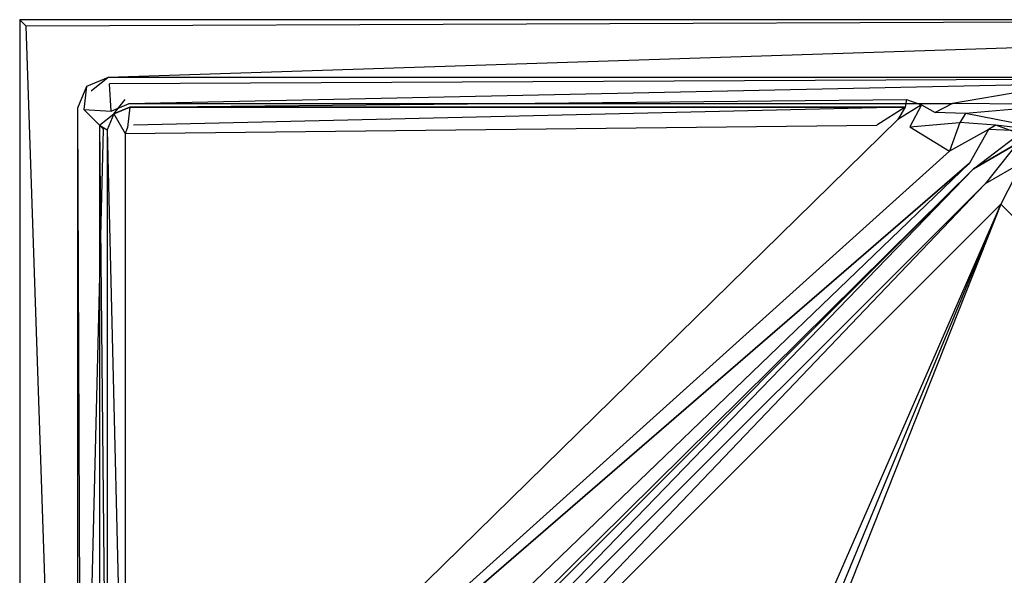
# Model space of a CAD drawing. Extents: x 0 to 1.3, y -1.3 to 0.
# Tile 3 of 5: x 0 to 0.77, y -0.43 to 0. Entities that reach past the tile are written whole.
import ezdxf

# ---------------------------------------------------------------- set-up
doc = ezdxf.new("R2010")
doc.units = 0
for name, color, linetype in [('L0_WANNE_UBA130SUB3V_6___REPLAC', 7, 'CONTINUOUS'), ('L1_WANNE_UBA130SUB3V_5___REPLAC', 7, 'CONTINUOUS'), ('L2_WANNE_UBA130SUB3V_4___REPLAC', 7, 'CONTINUOUS'), ('L3_WANNE_UBA130SUB3V_3___REPLAC', 7, 'CONTINUOUS'), ('L4_WANNE_UBA130SUB3V_2___REPLAC', 7, 'CONTINUOUS')]:
    doc.layers.add(name, color=color, linetype=linetype)

msp = doc.modelspace()

# ---------------------------------------------------------------- linework, layer by layer
at = {"layer": 'L0_WANNE_UBA130SUB3V_6___REPLAC', "color": 8}
for points, invisible_edges in [([(0.071284, -0.071284, 0.316235), (0.07, -0.05, 0.415059), (0.055858, -0.055858, 0.415059), (0.071284, -0.071284, 0.316235)], 14), ([(0.085426, -0.065426, 0.316235), (0.818582, -0.05, 0.415059), (0.07, -0.05, 0.415059), (0.085426, -0.065426, 0.316235)], 14), ([(0.07, -0.05, 0.415059), (0.071284, -0.071284, 0.316235), (0.085426, -0.065426, 0.316235), (0.07, -0.05, 0.415059)], 13), ([(0.818582, -0.05, 0.415059), (0.085426, -0.065426, 0.316235), (0.728174, -0.065426, 0.316235), (0.818582, -0.05, 0.415059)], 13), ([(0.818582, -0.05, 0.415059), (0.728174, -0.065426, 0.316235), (0.821425, -0.066106, 0.360024), (0.818582, -0.05, 0.415059)], 14), ([(0.05, -0.07, 0.415059), (0.071284, -0.071284, 0.316235), (0.055858, -0.055858, 0.415059), (0.05, -0.07, 0.415059)], 14), ([(0.703962, -0.066378, 0.316235), (0.68553, -0.077983, 0.309498), (0.694774, -0.083625, 0.264847), (0.703962, -0.066378, 0.316235)], 14), ([(0.703962, -0.066378, 0.316235), (0.694774, -0.083625, 0.264847), (0.714691, -0.072345, 0.27134), (0.703962, -0.066378, 0.316235)], 14), ([(0.703962, -0.066378, 0.316235), (0.714691, -0.072345, 0.27134), (0.728174, -0.065426, 0.316235), (0.703962, -0.066378, 0.316235)], 14), ([(0.728174, -0.065426, 0.316235), (0.714691, -0.072345, 0.27134), (0.738489, -0.073113, 0.277834), (0.728174, -0.065426, 0.316235)], 14), ([(0.821425, -0.066106, 0.360024), (0.728174, -0.065426, 0.316235), (0.738489, -0.073113, 0.277834), (0.821425, -0.066106, 0.360024)], 14), ([(0.821425, -0.066106, 0.360024), (0.738489, -0.073113, 0.277834), (0.818062, -0.089107, 0.29499), (0.821425, -0.066106, 0.360024)], 14), ([(0.071284, -0.071284, 0.316235), (0.05, -0.07, 0.415059), (0.065426, -0.085426, 0.316235), (0.071284, -0.071284, 0.316235)], 13), ([(0.05, -0.699031, 0.415059), (0.065426, -0.085426, 0.316235), (0.05, -0.07, 0.415059), (0.05, -0.699031, 0.415059)], 14), ([(0.694774, -0.083625, 0.264847), (0.733996, -0.080293, 0.19491), (0.714691, -0.072345, 0.27134), (0.694774, -0.083625, 0.264847)], 14), ([(0.738489, -0.073113, 0.277834), (0.714691, -0.072345, 0.27134), (0.733996, -0.080293, 0.19491), (0.738489, -0.073113, 0.277834)], 14), ([(0.738489, -0.073113, 0.277834), (0.733996, -0.080293, 0.19491), (0.762112, -0.082442, 0.200079), (0.738489, -0.073113, 0.277834)], 14), ([(0.818062, -0.089107, 0.29499), (0.738489, -0.073113, 0.277834), (0.762112, -0.082442, 0.200079), (0.818062, -0.089107, 0.29499)], 14), ([(0.077983, -0.68553, 0.309498), (0.725872, -0.102606, 0.114635), (0.68553, -0.077983, 0.309498), (0.077983, -0.68553, 0.309498)], 15), ([(0.68553, -0.077983, 0.309498), (0.725872, -0.102606, 0.114635), (0.694774, -0.083625, 0.264847), (0.68553, -0.077983, 0.309498)], 15), ([(0.733996, -0.080293, 0.19491), (0.694774, -0.083625, 0.264847), (0.725872, -0.102606, 0.114635), (0.733996, -0.080293, 0.19491)], 13), ([(0.733996, -0.080293, 0.19491), (0.725872, -0.102606, 0.114635), (0.756193, -0.085827, 0.115495), (0.733996, -0.080293, 0.19491)], 14), ([(0.762112, -0.082442, 0.200079), (0.733996, -0.080293, 0.19491), (0.756193, -0.085827, 0.115495), (0.762112, -0.082442, 0.200079)], 14), ([(0.762112, -0.082442, 0.200079), (0.756193, -0.085827, 0.115495), (0.791585, -0.087278, 0.116354), (0.762112, -0.082442, 0.200079)], 14), ([(0.818062, -0.089107, 0.29499), (0.762112, -0.082442, 0.200079), (0.822634, -0.104358, 0.213736), (0.818062, -0.089107, 0.29499)], 14), ([(0.822634, -0.104358, 0.213736), (0.762112, -0.082442, 0.200079), (0.791585, -0.087278, 0.116354), (0.822634, -0.104358, 0.213736)], 14), ([(0.065426, -0.085426, 0.316235), (0.05, -0.699031, 0.415059), (0.065426, -0.728174, 0.316235), (0.065426, -0.085426, 0.316235)], 13), ([(0.756193, -0.085827, 0.115495), (0.725872, -0.102606, 0.114635), (0.741421, -0.112096, 0.039529), (0.756193, -0.085827, 0.115495)], 14), ([(0.756193, -0.085827, 0.115495), (0.741421, -0.112096, 0.039529), (0.777284, -0.091391, 0.039529), (0.756193, -0.085827, 0.115495)], 14), ([(0.744712, -0.116385, 0.019765), (0.777284, -0.091391, 0.039529), (0.741421, -0.112096, 0.039529), (0.744712, -0.116385, 0.019765)], 14), ([(0.777284, -0.091391, 0.039529), (0.744712, -0.116385, 0.019765), (0.77872, -0.09675, 0.019765), (0.777284, -0.091391, 0.039529)], 13), ([(0.791585, -0.087278, 0.116354), (0.756193, -0.085827, 0.115495), (0.777284, -0.091391, 0.039529), (0.791585, -0.087278, 0.116354)], 14), ([(0.753702, -0.1281, 0.005296), (0.77872, -0.09675, 0.019765), (0.744712, -0.116385, 0.019765), (0.753702, -0.1281, 0.005296)], 13), ([(0.77872, -0.09675, 0.019765), (0.753702, -0.1281, 0.005296), (0.782643, -0.111391, 0.005296), (0.77872, -0.09675, 0.019765)], 14), ([(0.077983, -0.68553, 0.309498), (0.741421, -0.112096, 0.039529), (0.725872, -0.102606, 0.114635), (0.077983, -0.68553, 0.309498)], 10), ([(0.093116, -0.710323, 0.189741), (0.741421, -0.112096, 0.039529), (0.077983, -0.68553, 0.309498), (0.093116, -0.710323, 0.189741)], 13), ([(0.102606, -0.725872, 0.114635), (0.741421, -0.112096, 0.039529), (0.093116, -0.710323, 0.189741), (0.102606, -0.725872, 0.114635)], 10), ([(0.741421, -0.112096, 0.039529), (0.102606, -0.725872, 0.114635), (0.112096, -0.741421, 0.039529), (0.741421, -0.112096, 0.039529)], 13), ([(0.112096, -0.741421, 0.039529), (0.744712, -0.116385, 0.019765), (0.741421, -0.112096, 0.039529), (0.112096, -0.741421, 0.039529)], 14), ([(0.765982, -0.144104), (0.782643, -0.111391, 0.005296), (0.753702, -0.1281, 0.005296), (0.765982, -0.144104)], 13), ([(0.782643, -0.111391, 0.005296), (0.765982, -0.144104), (0.788002, -0.131391), (0.782643, -0.111391, 0.005296)], 14), ([(0.744712, -0.116385, 0.019765), (0.112096, -0.741421, 0.039529), (0.116385, -0.744712, 0.019765), (0.744712, -0.116385, 0.019765)], 13), ([(0.1281, -0.753702, 0.005296), (0.744712, -0.116385, 0.019765), (0.116385, -0.744712, 0.019765), (0.1281, -0.753702, 0.005296)], 13), ([(0.744712, -0.116385, 0.019765), (0.1281, -0.753702, 0.005296), (0.753702, -0.1281, 0.005296), (0.744712, -0.116385, 0.019765)], 14), ([(0.144104, -0.765982), (0.753702, -0.1281, 0.005296), (0.1281, -0.753702, 0.005296), (0.144104, -0.765982)], 13), ([(0.753702, -0.1281, 0.005296), (0.144104, -0.765982), (0.765982, -0.144104), (0.753702, -0.1281, 0.005296)], 14), ([(0.765982, -0.144104), (1.034683, -0.412805), (0.788002, -0.131391), (0.765982, -0.144104)], 13), ([(0.144104, -0.765982), (0.348789, -1.034683), (0.765982, -0.144104), (0.144104, -0.765982)], 10), ([(0.765982, -0.144104), (0.348789, -1.034683), (0.370809, -1.047396), (0.765982, -0.144104)], 13), ([(0.765982, -0.144104), (0.370809, -1.047396), (0.390784, -1.047396), (0.765982, -0.144104)], 10), ([(0.765982, -0.144104), (0.390784, -1.047396), (0.412805, -1.034683), (0.765982, -0.144104)], 13), ([(0.765982, -0.144104), (0.412805, -1.034683), (1.034683, -0.412805), (0.765982, -0.144104)], 10), ([(0.425085, -1.050686, 0.005296), (1.034683, -0.412805), (0.412805, -1.034683), (0.425085, -1.050686, 0.005296)], 13), ([(1.034683, -0.412805), (0.425085, -1.050686, 0.005296), (1.050686, -0.425085, 0.005296), (1.034683, -0.412805)], 14), ([(0.434075, -1.062402, 0.019765), (1.050686, -0.425085, 0.005296), (0.425085, -1.050686, 0.005296), (0.434075, -1.062402, 0.019765)], 13), ([(1.050686, -0.425085, 0.005296), (0.434075, -1.062402, 0.019765), (1.062402, -0.434075, 0.019765), (1.050686, -0.425085, 0.005296)], 14)]:
    msp.add_3dface(points, dxfattribs=dict(at, invisible_edges=invisible_edges))
at = {"layer": 'L1_WANNE_UBA130SUB3V_5___REPLAC', "color": 8}
for points, invisible_edges in [([(0, 0, 0.415), (0, -1.3, 0.415), (0.005, -1.2948, 0.42), (0, 0, 0.415)], 14), ([(0.005019, -0.005, 0.42), (0, 0, 0.415), (0.005, -1.2948, 0.42), (0.005019, -0.005, 0.42)], 14), ([(0.005019, -0.005, 0.42), (1.3, 0, 0.415), (0, 0, 0.415), (0.005019, -0.005, 0.42)], 13), ([(0, -1.3, 0.415), (0, 0, 0.385), (0, -1.3, 0.385), (0, -1.3, 0.415)], 13), ([(0, 0, 0.385), (0, -1.3, 0.415), (0, 0, 0.415), (0, 0, 0.385)], 14), ([(0, 0, 0.415), (1.3, 0, 0.385), (0, 0, 0.385), (0, 0, 0.415)], 13), ([(1.3, 0, 0.385), (0, 0, 0.415), (1.3, 0, 0.415), (1.3, 0, 0.385)], 14), ([(1.3, 0, 0.415), (0.005019, -0.005, 0.42), (1.2948, -0.005, 0.42), (1.3, 0, 0.415)], 14), ([(0.005, -1.2948, 0.42), (0.045, -1.178254, 0.42), (0.005019, -0.005, 0.42), (0.005, -1.2948, 0.42)], 13), ([(0.005019, -0.005, 0.42), (0.069005, -0.045, 0.42), (1.2948, -0.005, 0.42), (0.005019, -0.005, 0.42)], 15), ([(0.069005, -0.045, 0.42), (0.005019, -0.005, 0.42), (0.052031, -0.052031, 0.42), (0.069005, -0.045, 0.42)], 15), ([(0.052031, -0.052031, 0.42), (0.005019, -0.005, 0.42), (0.045, -0.069005, 0.42), (0.052031, -0.052031, 0.42)], 15), ([(0.045, -0.069005, 0.42), (0.005019, -0.005, 0.42), (0.045, -1.178254, 0.42), (0.045, -0.069005, 0.42)], 15), ([(1.2948, -0.005, 0.42), (0.069005, -0.045, 0.42), (1.178254, -0.045, 0.42), (1.2948, -0.005, 0.42)], 14)]:
    msp.add_3dface(points, dxfattribs=dict(at, invisible_edges=invisible_edges))
at = {"layer": 'L2_WANNE_UBA130SUB3V_4___REPLAC', "color": 8}
for points, invisible_edges in [([(0.669026, -0.082341, 0.316235), (0.082341, -0.088791, 0.316235), (0.082341, -0.669026, 0.316235), (0.669026, -0.082341, 0.316235)], 13), ([(0.082341, -0.088791, 0.316235), (0.669026, -0.082341, 0.316235), (0.08423, -0.08423, 0.316235), (0.082341, -0.088791, 0.316235)], 10), ([(0.08423, -0.08423, 0.316235), (0.669026, -0.082341, 0.316235), (0.088791, -0.082341, 0.316235), (0.08423, -0.08423, 0.316235)], 15)]:
    msp.add_3dface(points, dxfattribs=dict(at, invisible_edges=invisible_edges))
at = {"layer": 'L3_WANNE_UBA130SUB3V_3___REPLAC', "color": 8}
for points, invisible_edges in [([(0.062341, -0.082341, 0.336), (0.073406, -0.073406, 0.322024), (0.068199, -0.068199, 0.336), (0.062341, -0.082341, 0.336)], 14), ([(0.073406, -0.073406, 0.322024), (0.082341, -0.062341, 0.336), (0.068199, -0.068199, 0.336), (0.073406, -0.073406, 0.322024)], 14), ([(0.082341, -0.062341, 0.336), (0.073406, -0.073406, 0.322024), (0.085978, -0.068199, 0.322024), (0.082341, -0.062341, 0.336)], 13), ([(0.08423, -0.08423, 0.316235), (0.085978, -0.068199, 0.322024), (0.073406, -0.073406, 0.322024), (0.08423, -0.08423, 0.316235)], 13), ([(0.085978, -0.068199, 0.322024), (0.692337, -0.062341, 0.336), (0.082341, -0.062341, 0.336), (0.085978, -0.068199, 0.322024)], 14), ([(0.085978, -0.068199, 0.322024), (0.08423, -0.08423, 0.316235), (0.088791, -0.082341, 0.316235), (0.085978, -0.068199, 0.322024)], 14), ([(0.692337, -0.062341, 0.336), (0.085978, -0.068199, 0.322024), (0.691138, -0.068199, 0.322024), (0.692337, -0.062341, 0.336)], 13), ([(0.088791, -0.082341, 0.316235), (0.691138, -0.068199, 0.322024), (0.085978, -0.068199, 0.322024), (0.088791, -0.082341, 0.316235)], 13), ([(0.691138, -0.068199, 0.322024), (0.088791, -0.082341, 0.316235), (0.669026, -0.082341, 0.316235), (0.691138, -0.068199, 0.322024)], 14), ([(0.691138, -0.068199, 0.322024), (0.669026, -0.082341, 0.316235), (0.68553, -0.077983, 0.309498), (0.691138, -0.068199, 0.322024)], 14), ([(0.691138, -0.068199, 0.322024), (0.68553, -0.077983, 0.309498), (0.703962, -0.066378, 0.316235), (0.691138, -0.068199, 0.322024)], 14), ([(0.692337, -0.062341, 0.336), (0.691138, -0.068199, 0.322024), (0.703962, -0.066378, 0.316235), (0.692337, -0.062341, 0.336)], 14), ([(0.692337, -0.062341, 0.336), (0.703962, -0.066378, 0.316235), (0.728174, -0.065426, 0.316235), (0.692337, -0.062341, 0.336)], 14), ([(0.073406, -0.073406, 0.322024), (0.062341, -0.082341, 0.336), (0.068199, -0.085978, 0.322024), (0.073406, -0.073406, 0.322024)], 13), ([(0.082341, -0.088791, 0.316235), (0.073406, -0.073406, 0.322024), (0.068199, -0.085978, 0.322024), (0.082341, -0.088791, 0.316235)], 13), ([(0.073406, -0.073406, 0.322024), (0.082341, -0.088791, 0.316235), (0.08423, -0.08423, 0.316235), (0.073406, -0.073406, 0.322024)], 14), ([(0.068199, -0.691138, 0.322024), (0.062341, -0.082341, 0.336), (0.062341, -0.692337, 0.336), (0.068199, -0.691138, 0.322024)], 13), ([(0.062341, -0.082341, 0.336), (0.068199, -0.691138, 0.322024), (0.068199, -0.085978, 0.322024), (0.062341, -0.082341, 0.336)], 14), ([(0.68553, -0.077983, 0.309498), (0.082341, -0.669026, 0.316235), (0.077983, -0.68553, 0.309498), (0.68553, -0.077983, 0.309498)], 13), ([(0.082341, -0.669026, 0.316235), (0.68553, -0.077983, 0.309498), (0.669026, -0.082341, 0.316235), (0.082341, -0.669026, 0.316235)], 14), ([(0.082341, -0.669026, 0.316235), (0.068199, -0.085978, 0.322024), (0.068199, -0.691138, 0.322024), (0.082341, -0.669026, 0.316235)], 13), ([(0.068199, -0.085978, 0.322024), (0.082341, -0.669026, 0.316235), (0.082341, -0.088791, 0.316235), (0.068199, -0.085978, 0.322024)], 14)]:
    msp.add_3dface(points, dxfattribs=dict(at, invisible_edges=invisible_edges))
at = {"layer": 'L4_WANNE_UBA130SUB3V_2___REPLAC', "color": 8}
for points, invisible_edges in [([(0.055858, -0.055858, 0.415059), (0.069005, -0.045, 0.42), (0.052031, -0.052031, 0.42), (0.055858, -0.055858, 0.415059)], 13), ([(0.069005, -0.045, 0.42), (0.055858, -0.055858, 0.415059), (0.07, -0.05, 0.415059), (0.069005, -0.045, 0.42)], 14), ([(0.07, -0.05, 0.415059), (1.178254, -0.045, 0.42), (0.069005, -0.045, 0.42), (0.07, -0.05, 0.415059)], 13), ([(1.178254, -0.045, 0.42), (0.07, -0.05, 0.415059), (1.177234, -0.05, 0.415059), (1.178254, -0.045, 0.42)], 14), ([(0.05, -0.07, 0.415059), (0.052031, -0.052031, 0.42), (0.045, -0.069005, 0.42), (0.05, -0.07, 0.415059)], 13), ([(0.052031, -0.052031, 0.42), (0.05, -0.07, 0.415059), (0.055858, -0.055858, 0.415059), (0.052031, -0.052031, 0.42)], 14), ([(0.05, -1.177234, 0.415059), (0.045, -0.069005, 0.42), (0.045, -1.178254, 0.42), (0.05, -1.177234, 0.415059)], 13), ([(0.045, -0.069005, 0.42), (0.05, -1.177234, 0.415059), (0.05, -0.07, 0.415059), (0.045, -0.069005, 0.42)], 14)]:
    msp.add_3dface(points, dxfattribs=dict(at, invisible_edges=invisible_edges))

doc.saveas('drawing.dxf')
